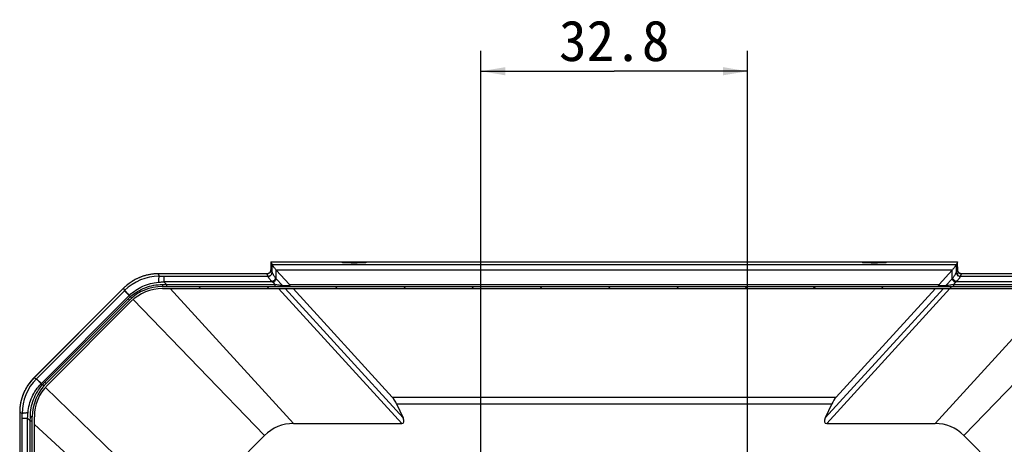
# Model space of a CAD drawing. Header units: millimetres. Extents: x 57 to 738, y 60 to 568.
# Tile 26 of 27: x 540 to 661, y 368 to 420. Entities that reach past the tile are written whole.
import ezdxf
from ezdxf.enums import TextEntityAlignment as Align

# ---------------------------------------------------------------- set-up
doc = ezdxf.new("R2010")
doc.units = ezdxf.units.MM
doc.header["$LTSCALE"] = 46.255
doc.header["$PDMODE"] = 3
doc.header["$PDSIZE"] = 8
doc.layers.get('0').update_dxf_attribs({"linetype": 'CONTINUOUS'})
doc.layers.get('Defpoints').update_dxf_attribs({"linetype": 'CONTINUOUS'})
doc.layers.add('00_COMPONENTS', color=7, linetype='CONTINUOUS')
doc.layers.add('51__DRAFT_DIMS', color=7, linetype='CONTINUOUS')
doc.styles.get("Standard").update_dxf_attribs({"font": 'simfang.ttf'})
doc.dimstyles.new('DIMSTYLE_5', dxfattribs={"dimtxt": 5, "dimasz": 3, "dimexe": 2.5, "dimexo": 0.5, "dimgap": 1.25, "dimtad": 1, "dimdsep": 46, "dimtxsty": 'Standard', "dimblk": '_FILLED', "dimblk1": '_FILLED', "dimblk2": '_FILLED', "dimcen": 0.09, "dimclrt": 3, "dimazin": 2, "dimtp": 0.3, "dimtm": 0.3, "dimtfac": 1, "dimtofl": 0, "dimtmove": 0, "dimatfit": 3, "dimldrblk": '_FILLED', "dimfxl": 1, "dimtolj": 1, "dimarcsym": 0})
doc.dimstyles.new('DIMSTYLE_6', dxfattribs={"dimtxt": 5, "dimasz": 3, "dimexe": 2.5, "dimexo": 0.5, "dimtad": 1, "dimdsep": 46, "dimtxsty": 'Standard', "dimblk": '_FILLED', "dimblk1": '_FILLED', "dimblk2": '_FILLED', "dimcen": 0.09, "dimclrt": 3, "dimazin": 2, "dimtp": 0.1, "dimtm": 0.1, "dimtfac": 1, "dimtofl": 0, "dimtmove": 0, "dimatfit": 1, "dimldrblk": '_FILLED', "dimfxl": 1, "dimtolj": 1, "dimarcsym": 0})

# ---------------------------------------------------------------- blocks, each defined once
blk = doc.blocks.new('_FILLED')
at = {"color": 0, "linetype": 'ByBlock'}
blk.add_solid([(0, 0), (-1, 0.167), (-1, -0.167)], dxfattribs=at)
blk = doc.blocks.new('*D7')
at = {"layer": '51__DRAFT_DIMS', "color": 4, "transparency": 16777216}
for p, q in [((596.37, 322.36), (596.37, 416.07)), ((629.17, 321.64), (629.17, 416.07)), ((596.37, 413.57), (612.77, 413.57)), ((629.17, 413.57), (612.77, 413.57))]:
    blk.add_line(p, q, dxfattribs=at)
at = {"layer": '51__DRAFT_DIMS', "color": 4, "transparency": 16777216, "xscale": 3, "yscale": 3, "zscale": 3, "rotation": 180}
blk.add_blockref('_FILLED', (596.37, 413.57), dxfattribs=at)
at = {"layer": '51__DRAFT_DIMS', "color": 4, "transparency": 16777216, "xscale": 3, "yscale": 3, "zscale": 3}
blk.add_blockref('_FILLED', (629.17, 413.57), dxfattribs=at)
at = {"layer": '51__DRAFT_DIMS', "color": 3, "transparency": 16777216}
blk.add_text('32.8', height=5, dxfattribs=at).set_placement((612.77, 414.82), align=Align.CENTER)
blk = doc.blocks.new('*D8')
at = {"layer": '51__DRAFT_DIMS', "color": 0, "lineweight": -2}
for p in [(629.94, 318.61), (738.02, 377.11)]:
    blk.add_line(p, (702.16, 377.11), dxfattribs=at)
at = {"layer": 'Defpoints', "color": 0}
for p in [(630.72, 319.24), (627.61, 316.72)]:
    blk.add_point(p, dxfattribs=at)
at = {"layer": '51__DRAFT_DIMS', "color": 0, "linetype": 'ByBlock', "lineweight": -2, "xscale": 3, "yscale": 3, "zscale": 3, "rotation": 219.0087067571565}
blk.add_blockref('_FILLED', (627.61, 316.72), dxfattribs=at)
at = {"layer": '51__DRAFT_DIMS', "color": 3, "insert": (703.48, 384.4), "char_height": 5, "attachment_point": 1, "line_spacing_factor": 0.9}
blk.add_mtext('\\A1;{4×M4{\\fgdt;x}4.5}', dxfattribs=at)

msp = doc.modelspace()

# ---------------------------------------------------------------- linework, layer by layer
at = {"layer": '00_COMPONENTS', "color": 7}
for p, q in [((570.526, 390.154), (655.003, 390.155)), ((570.527, 390.153), (570.664, 389.827)), ((655.002, 390.154), (654.865, 389.828)), ((570.515, 389.503), (570.515, 389.037)), ((570.526, 389.098), (570.525, 389.098)), ((570.525, 389.098), (570.525, 389.097)), ((570.526, 389.098), (570.526, 389.098)), ((572.79, 387.357), (571.172, 389.129)), ((579.265, 390.081), (582.265, 390.081)), ((643.265, 390.082), (646.265, 390.082)), ((652.739, 387.359), (654.357, 389.13)), ((655.004, 389.098), (655.004, 389.099)), ((655.004, 389.096), (655.004, 389.098)), ((655.015, 389.505), (655.015, 389.039)), ((570.031, 388.663), (556.637, 388.663)), ((668.892, 388.665), (655.498, 388.665)), ((552.398, 386.907), (541.366, 375.874)), ((557.173, 387.353), (557.665, 387.357)), ((557.18, 387.108), (668.349, 387.11)), ((557.18, 386.858), (668.349, 386.86)), ((557.665, 387.357), (570.999, 387.357)), ((570.999, 387.357), (570.999, 387.108)), ((571.938, 387.211), (572.062, 387.108)), ((571.938, 387.211), (572.805, 387.211)), ((572.79, 387.357), (652.739, 387.359)), ((572.805, 387.211), (572.79, 387.357)), ((572.949, 387.108), (572.805, 387.211)), ((585.438, 373.513), (573.246, 386.858)), ((640.092, 373.514), (652.283, 386.86)), ((652.581, 387.11), (652.724, 387.212)), ((652.739, 387.359), (652.724, 387.212)), ((652.724, 387.212), (653.591, 387.212)), ((653.591, 387.212), (653.467, 387.11)), ((654.53, 387.359), (654.53, 387.11)), ((654.53, 387.359), (667.864, 387.359)), ((542.686, 375.321), (552.951, 385.587)), ((542.849, 375.158), (553.114, 385.424)), ((553.291, 385.247), (543.026, 374.982)), ((585.995, 372.679), (586.796, 370.947)), ((639.535, 372.68), (638.733, 370.948)), ((539.61, 371.635), (539.61, 358.241)), ((540.916, 370.607), (540.92, 371.099)), ((541.167, 259.923), (541.165, 371.092)), ((541.417, 259.923), (541.415, 371.092)), ((540.916, 357.273), (540.916, 370.607)), ((573.286, 370.258), (586.62, 370.258)), ((638.909, 370.259), (652.244, 370.26)), ((569.75, 368.794), (559.48, 358.522)), ((666.051, 358.524), (655.779, 368.795))]:
    msp.add_line(p, q, dxfattribs=at)
at = {"layer": '00_COMPONENTS', "color": 4}
for p, q in [((570.527, 390.153), (655.002, 390.154)), ((570.524, 389.085), (570.524, 389.085)), ((570.532, 389.167), (570.66, 388.864)), ((570.664, 389.827), (654.865, 389.828)), ((570.664, 388.836), (570.664, 389.826)), ((571.142, 389.162), (654.387, 389.164)), ((571.172, 388.049), (571.172, 389.129)), ((654.357, 388.051), (654.357, 389.13)), ((654.865, 388.838), (654.865, 389.828)), ((654.869, 388.865), (654.997, 389.168)), ((655.005, 389.086), (655.005, 389.081)), ((556.638, 388.662), (556.763, 388.359)), ((556.712, 388.662), (556.638, 388.662)), ((556.712, 388.662), (556.712, 388.663)), ((570.032, 388.662), (556.712, 388.662)), ((557.357, 388.359), (557.357, 387.694)), ((557.357, 388.359), (570.16, 388.359)), ((570.032, 388.662), (570.16, 388.359)), ((571.172, 388.049), (571.938, 387.211)), ((653.591, 387.212), (654.357, 388.051)), ((655.011, 388.735), (655.015, 388.358)), ((655.369, 388.36), (655.497, 388.664)), ((655.369, 388.36), (668.172, 388.361)), ((668.817, 388.664), (655.497, 388.664)), ((552.346, 386.853), (541.419, 375.927)), ((541.684, 375.769), (552.503, 386.588)), ((552.346, 386.853), (552.345, 386.854)), ((552.398, 386.906), (552.346, 386.853)), ((552.398, 386.906), (552.522, 386.607)), ((552.503, 386.588), (552.522, 386.607)), ((552.503, 386.588), (553.097, 385.994)), ((557.665, 387.357), (557.357, 387.694)), ((570.696, 387.694), (557.357, 387.694)), ((557.665, 387.357), (557.665, 387.108)), ((573.286, 370.258), (558.121, 386.858)), ((561.66, 386.858), (561.91, 387.108)), ((570.06, 386.858), (570.31, 387.108)), ((570.785, 387.592), (570.999, 387.357)), ((571.455, 386.858), (586.62, 370.258)), ((572.26, 386.858), (586.796, 370.947)), ((578.461, 386.858), (578.711, 387.108)), ((586.862, 386.858), (587.112, 387.108)), ((595.262, 386.859), (595.512, 387.109)), ((603.663, 386.859), (603.913, 387.109)), ((612.063, 386.859), (612.313, 387.109)), ((620.464, 386.859), (620.714, 387.109)), ((628.864, 386.859), (629.114, 387.109)), ((637.265, 386.859), (637.515, 387.109)), ((638.733, 370.948), (653.269, 386.86)), ((638.909, 370.259), (654.074, 386.86)), ((645.666, 386.859), (645.916, 387.109)), ((667.408, 386.86), (652.244, 370.26)), ((654.066, 386.86), (654.316, 387.11)), ((654.53, 387.359), (654.745, 387.594)), ((668.172, 387.696), (654.833, 387.696)), ((542.278, 375.175), (553.097, 385.994)), ((552.951, 385.587), (553.114, 385.424)), ((553.097, 385.994), (553.118, 386.015)), ((553.235, 385.852), (553.097, 385.994)), ((553.235, 385.852), (553.39, 385.682)), ((569.75, 368.794), (553.569, 385.507)), ((655.779, 368.795), (671.96, 385.509)), ((541.419, 375.927), (541.367, 375.874)), ((541.367, 375.874), (541.666, 375.75)), ((541.419, 375.927), (541.419, 375.927)), ((541.666, 375.75), (541.684, 375.769)), ((541.684, 375.769), (542.278, 375.175)), ((542.258, 375.154), (542.278, 375.175)), ((542.42, 375.037), (542.278, 375.175)), ((542.42, 375.037), (542.59, 374.882)), ((542.686, 375.321), (542.849, 375.158)), ((559.48, 358.522), (542.766, 374.703)), ((585.438, 373.513), (640.092, 373.514)), ((585.995, 372.679), (639.535, 372.68)), ((539.611, 371.56), (539.61, 371.56)), ((539.611, 371.634), (539.913, 371.509)), ((539.611, 371.634), (539.611, 371.56)), ((539.611, 371.56), (539.611, 358.24)), ((539.914, 358.112), (539.914, 370.915)), ((539.914, 370.915), (540.579, 370.915)), ((540.579, 357.576), (540.579, 370.915)), ((540.916, 370.607), (540.579, 370.915)), ((540.916, 370.607), (541.165, 370.607)), ((558.015, 354.987), (541.415, 370.151))]:
    msp.add_line(p, q, dxfattribs=at)
at = {"layer": '00_COMPONENTS', "color": 7}
for points in [[(570.525, 389.097), (570.525, 389.095), (570.525, 389.094), (570.525, 389.092), (570.525, 389.091), (570.525, 389.089), (570.524, 389.087), (570.524, 389.085), (570.524, 389.083), (570.523, 389.08), (570.523, 389.078), (570.522, 389.075), (570.522, 389.072), (570.521, 389.068), (570.521, 389.064), (570.52, 389.061), (570.519, 389.056), (570.518, 389.052), (570.517, 389.047), (570.516, 389.043), (570.515, 389.038), (570.513, 389.032), (570.512, 389.027), (570.51, 389.021), (570.508, 389.015), (570.506, 389.009), (570.504, 389.002), (570.502, 388.995), (570.499, 388.988), (570.496, 388.981), (570.493, 388.973), (570.49, 388.965), (570.487, 388.958), (570.483, 388.949), (570.479, 388.941), (570.475, 388.933), (570.47, 388.925), (570.466, 388.916), (570.461, 388.908), (570.456, 388.899), (570.45, 388.89), (570.444, 388.882), (570.438, 388.873), (570.432, 388.864), (570.425, 388.855), (570.418, 388.847), (570.411, 388.838), (570.403, 388.829), (570.395, 388.82), (570.387, 388.812), (570.378, 388.803), (570.369, 388.794), (570.36, 388.786), (570.35, 388.778), (570.339, 388.769), (570.329, 388.761), (570.317, 388.753), (570.306, 388.745), (570.294, 388.738), (570.281, 388.73), (570.268, 388.723), (570.255, 388.716), (570.241, 388.709), (570.227, 388.703), (570.212, 388.697), (570.196, 388.691), (570.181, 388.686), (570.165, 388.681), (570.148, 388.677), (570.132, 388.673), (570.115, 388.67), (570.098, 388.668), (570.081, 388.666), (570.065, 388.664), (570.048, 388.663), (570.031, 388.663)], [(655.004, 389.099), (655.004, 389.1), (655.004, 389.1)], [(655.498, 388.665), (655.481, 388.665), (655.464, 388.666), (655.447, 388.667), (655.43, 388.669), (655.414, 388.672), (655.397, 388.675), (655.381, 388.679), (655.365, 388.683), (655.349, 388.687), (655.334, 388.692), (655.319, 388.698), (655.305, 388.703), (655.291, 388.71), (655.277, 388.716), (655.265, 388.722), (655.252, 388.729), (655.241, 388.736), (655.229, 388.743), (655.218, 388.75), (655.207, 388.758), (655.197, 388.765), (655.187, 388.773), (655.177, 388.781), (655.168, 388.789), (655.159, 388.797), (655.151, 388.805), (655.142, 388.813), (655.135, 388.821), (655.127, 388.829), (655.12, 388.838), (655.113, 388.846), (655.106, 388.854), (655.099, 388.863), (655.093, 388.871), (655.087, 388.879), (655.082, 388.888), (655.076, 388.896), (655.071, 388.904), (655.066, 388.913), (655.062, 388.921), (655.057, 388.929), (655.053, 388.937), (655.049, 388.945), (655.045, 388.953), (655.041, 388.961), (655.038, 388.969), (655.035, 388.976), (655.032, 388.984), (655.029, 388.991), (655.027, 388.999), (655.024, 389.006), (655.022, 389.012), (655.02, 389.019), (655.018, 389.025), (655.017, 389.031), (655.015, 389.037), (655.014, 389.042), (655.013, 389.047), (655.011, 389.052), (655.01, 389.056), (655.01, 389.06), (655.009, 389.064), (655.008, 389.068), (655.008, 389.071), (655.007, 389.074), (655.006, 389.077), (655.006, 389.08), (655.006, 389.083), (655.005, 389.085), (655.005, 389.087), (655.005, 389.09), (655.004, 389.091), (655.004, 389.093), (655.004, 389.094), (655.004, 389.096)], [(556.637, 388.663), (556.548, 388.662), (556.443, 388.66), (556.338, 388.655), (556.232, 388.649), (556.127, 388.641), (556.023, 388.631), (555.918, 388.619), (555.814, 388.606), (555.709, 388.59), (555.605, 388.573), (555.502, 388.554), (555.399, 388.533), (555.296, 388.51), (555.193, 388.486), (555.091, 388.459), (554.99, 388.431), (554.889, 388.401), (554.788, 388.37), (554.689, 388.336), (554.589, 388.301), (554.491, 388.264), (554.393, 388.226), (554.295, 388.186), (554.199, 388.144), (554.103, 388.1), (554.008, 388.055), (553.914, 388.008), (553.82, 387.959), (553.728, 387.909), (553.636, 387.857), (553.545, 387.803), (553.456, 387.748), (553.367, 387.691), (553.279, 387.633), (553.192, 387.574), (553.107, 387.512), (553.022, 387.45), (552.939, 387.385), (552.856, 387.32), (552.775, 387.253), (552.695, 387.184), (552.616, 387.114), (552.539, 387.043), (552.462, 386.97), (552.398, 386.907)], [(541.366, 375.874), (541.303, 375.811), (541.231, 375.734), (541.159, 375.657), (541.089, 375.578), (541.021, 375.498), (540.954, 375.417), (540.888, 375.335), (540.824, 375.251), (540.761, 375.167), (540.7, 375.081), (540.64, 374.994), (540.582, 374.906), (540.525, 374.818), (540.47, 374.728), (540.417, 374.637), (540.365, 374.546), (540.314, 374.453), (540.266, 374.36), (540.219, 374.266), (540.173, 374.17), (540.13, 374.075), (540.088, 373.978), (540.047, 373.881), (540.009, 373.783), (539.972, 373.684), (539.937, 373.585), (539.903, 373.485), (539.872, 373.384), (539.842, 373.283), (539.814, 373.182), (539.787, 373.08), (539.763, 372.978), (539.74, 372.875), (539.719, 372.772), (539.7, 372.668), (539.683, 372.564), (539.667, 372.46), (539.654, 372.355), (539.642, 372.251), (539.632, 372.146), (539.624, 372.041), (539.618, 371.936), (539.613, 371.831), (539.611, 371.725), (539.61, 371.635)]]:
    msp.add_lwpolyline(points, dxfattribs=at)
at = {"layer": '00_COMPONENTS', "color": 4}
for centre, radius, start, end in [((570.032, 389.162), 0.5, 270.02081, 0.51697), ((655.497, 389.164), 0.5, 179.48508, 269.9813), ((556.642, 382.656), 6.006, 90.03916, 134.96292), ((556.753, 382.376), 5.983, 89.89759, 135.00121), ((557.381, 628.584), 240.226, 269.85273, 269.99442), ((570.16, 388.859), 0.5, 270.02081, 0.51697), ((572.843, 389.461), 2.187, 217.15805, 220.19014), ((652.686, 389.463), 2.187, 319.81194, 322.84403), ((655.369, 388.861), 0.5, 179.48508, 269.9813), ((572.639, 389.287), 2.513, 219.34037, 222.42086), ((652.884, 389.293), 2.52, 317.58569, 320.65724), ((545.617, 371.63), 6.006, 135.03916, 179.96292), ((545.897, 371.52), 5.983, 135.00088, 180.10449), ((313.103, 370.901), 226.811, 0.00346, 0.15354)]:
    msp.add_arc(centre, radius, start, end, dxfattribs=at)
at = {"layer": '00_COMPONENTS', "color": 7}
for centre, radius, start, end in [((557.18, 381.358), 5.75, 90.00104, 135.00104), ((557.18, 381.358), 5.5, 90.00104, 135.00104), ((557.131, 381.406), 5.912, 131.23111, 135.00053), ((546.915, 371.092), 5.75, 135.00104, 180.00104), ((546.915, 371.092), 5.5, 135.00104, 180.00104), ((546.866, 371.141), 5.912, 135.00155, 138.77097), ((573.286, 365.258), 5, 90.00104, 135.00104), ((652.244, 365.26), 5, 45.00104, 90.00104)]:
    msp.add_arc(centre, radius, start, end, dxfattribs=at)
for centre, major_axis, ratio, start_param, end_param in [((570.541, 388.654), (-0.015, 1.5), 0.014384, -0.0350488, 0.9685155), ((654.988, 388.655), (0.015, 1.5), 0.014384, 5.3146698, 6.3182341), ((570.678, 388.328), (-0.015, 1.5), 0.014384, -0.0456763, -0.0350488), ((572.914, 390.402), (2.25, 0), 0.8943556, -2.4777561, -2.4565509), ((652.615, 390.404), (2.25, 0), 0.8943556, -0.6850417, -0.6638366), ((654.851, 388.329), (0.015, 1.5), 0.014384, 0.0350488, 0.0456763), ((584.985, 372.679), (-0.994, 1.413), 0.5080063, -1.9139641, -1.3240224), ((640.545, 372.68), (0.993, 1.413), 0.5080063, 1.3240224, 1.9139641), ((586.053, 371.157), (-0.761, 0.833), 0.4431004, -3.5262234, -2.1915593), ((639.476, 371.158), (0.761, 0.833), 0.4431004, -4.091626, -2.7569619)]:
    msp.add_ellipse(centre, major_axis=major_axis, ratio=ratio, start_param=start_param, end_param=end_param, dxfattribs=at)
at = {"layer": '00_COMPONENTS', "color": 4}
for centre in [(580.765, 390.081), (644.765, 390.082)]:
    msp.add_ellipse(centre, major_axis=(1.5, 0), ratio=0.0349208, start_param=-3.1415927, end_param=0, dxfattribs=at)
at = {"layer": '00_COMPONENTS', "color": 7}
for centre in [(580.765, 390.081), (644.765, 390.082)]:
    msp.add_ellipse(centre, major_axis=(1.25, 0), ratio=0.0349208, dxfattribs=at)
at = {"layer": '00_COMPONENTS', "color": 4}
for points, knots in [([(570.524, 389.085), (570.524, 389.092), (570.525, 389.106), (570.526, 389.122), (570.526, 389.133), (570.527, 389.14), (570.527, 389.146), (570.528, 389.153), (570.529, 389.159), (570.53, 389.165), (570.53, 389.167), (570.531, 389.168), (570.532, 389.168), (570.532, 389.167), (570.532, 389.167)], [0, 0, 0, 0, 0.2522464, 0.4673052, 0.5607855, 0.6448551, 0.719485, 0.784657, 0.8865901, 0.9507899, 0.9690864, 0.9791346, 0.9863268, 1, 1, 1, 1]), ([(654.997, 389.168), (654.997, 389.169), (654.997, 389.169), (654.998, 389.17), (654.999, 389.169), (654.999, 389.166), (655, 389.161), (655.001, 389.154), (655.002, 389.148), (655.002, 389.141), (655.003, 389.134), (655.003, 389.123), (655.004, 389.107), (655.005, 389.094), (655.005, 389.086)], [0, 0, 0, 0, 0.0136347, 0.0208022, 0.0308618, 0.0491772, 0.1134112, 0.2153693, 0.2805491, 0.3551853, 0.4392571, 0.532736, 0.7477825, 1, 1, 1, 1]), ([(556.638, 388.662), (556.638, 388.662), (556.638, 388.662), (556.637, 388.663), (556.637, 388.663)], [0, 0, 0, 0, 0.3394789, 1, 1, 1, 1]), ([(556.763, 388.359), (556.761, 388.358), (556.755, 388.352), (556.749, 388.34), (556.742, 388.322), (556.733, 388.288), (556.722, 388.231), (556.71, 388.147), (556.699, 388.043), (556.688, 387.921), (556.679, 387.783), (556.674, 387.685), (556.672, 387.634)], [0, 0, 0, 0, 0.0124436, 0.0310395, 0.0566431, 0.0894964, 0.176955, 0.2926874, 0.4351403, 0.6022389, 0.7914801, 1, 1, 1, 1]), ([(570.031, 388.663), (570.032, 388.663), (570.032, 388.663), (570.032, 388.662), (570.032, 388.662)], [0, 0, 0, 0, 0.6589881, 1, 1, 1, 1]), ([(570.16, 388.359), (570.161, 388.358), (570.162, 388.356), (570.163, 388.349), (570.164, 388.343), (570.165, 388.338)], [0, 0, 0, 0, 0.1327602, 0.3429091, 1, 1, 1, 1]), ([(570.165, 388.338), (570.23, 388.338), (570.362, 388.365), (570.528, 388.475), (570.639, 388.641), (570.665, 388.772), (570.664, 388.836)], [0, 0, 0, 0, 0.2515693, 0.5023473, 0.7517489, 1, 1, 1, 1]), ([(570.165, 388.338), (570.165, 388.333), (570.168, 388.32), (570.181, 388.288), (570.208, 388.238), (570.255, 388.168), (570.318, 388.086), (570.395, 387.995), (570.52, 387.86), (570.623, 387.761), (570.696, 387.694)], [0, 0, 0, 0, 0.0203112, 0.0472714, 0.121585, 0.2221583, 0.3461394, 0.4896869, 0.6488112, 1, 1, 1, 1]), ([(570.66, 388.864), (570.661, 388.862), (570.662, 388.859), (570.663, 388.85), (570.664, 388.842), (570.664, 388.836)], [0, 0, 0, 0, 0.130226, 0.3399147, 1, 1, 1, 1]), ([(570.664, 388.836), (570.665, 388.832), (570.668, 388.823), (570.674, 388.808), (570.683, 388.786), (570.701, 388.747), (570.733, 388.686), (570.783, 388.601), (570.846, 388.5), (570.921, 388.387), (571.006, 388.265), (571.067, 388.182), (571.099, 388.14)], [0, 0, 0, 0, 0.0132745, 0.033842, 0.0618994, 0.0975116, 0.191031, 0.3124971, 0.4584274, 0.6244998, 0.806328, 1, 1, 1, 1]), ([(570.696, 387.694), (570.744, 387.721), (570.836, 387.784), (570.955, 387.895), (571.046, 388.014), (571.088, 388.099), (571.099, 388.14)], [0, 0, 0, 0, 0.270183, 0.5420152, 0.7916835, 1, 1, 1, 1]), ([(570.785, 387.592), (570.83, 387.621), (570.918, 387.687), (571.031, 387.802), (571.119, 387.922), (571.16, 388.008), (571.172, 388.049)], [0, 0, 0, 0, 0.267229, 0.5381503, 0.7890202, 1, 1, 1, 1]), ([(654.745, 387.594), (654.699, 387.623), (654.611, 387.689), (654.498, 387.803), (654.41, 387.924), (654.369, 388.01), (654.357, 388.051)], [0, 0, 0, 0, 0.267229, 0.5381503, 0.7890202, 1, 1, 1, 1]), ([(654.43, 388.141), (654.462, 388.184), (654.523, 388.267), (654.609, 388.388), (654.684, 388.501), (654.746, 388.602), (654.796, 388.688), (654.828, 388.749), (654.846, 388.788), (654.855, 388.809), (654.861, 388.825), (654.864, 388.834), (654.865, 388.838)], [0, 0, 0, 0, 0.1936709, 0.3754977, 0.5415694, 0.6874997, 0.8089664, 0.9024868, 0.9380995, 0.9661575, 0.9867254, 1, 1, 1, 1]), ([(654.833, 387.696), (654.785, 387.723), (654.693, 387.786), (654.575, 387.897), (654.483, 388.015), (654.441, 388.1), (654.43, 388.141)], [0, 0, 0, 0, 0.270183, 0.5420152, 0.7916835, 1, 1, 1, 1]), ([(654.833, 387.696), (654.906, 387.762), (655.009, 387.862), (655.134, 387.996), (655.212, 388.088), (655.275, 388.17), (655.321, 388.239), (655.348, 388.289), (655.361, 388.321), (655.364, 388.334), (655.365, 388.34)], [0, 0, 0, 0, 0.3511868, 0.5103104, 0.6538577, 0.7778392, 0.8784133, 0.952728, 0.9796887, 1, 1, 1, 1]), ([(655.365, 388.34), (655.299, 388.34), (655.167, 388.366), (655.001, 388.477), (654.89, 388.642), (654.864, 388.773), (654.865, 388.838)], [0, 0, 0, 0, 0.2515693, 0.5023473, 0.7517489, 1, 1, 1, 1]), ([(654.865, 388.838), (654.865, 388.844), (654.866, 388.852), (654.868, 388.861), (654.868, 388.864), (654.869, 388.865)], [0, 0, 0, 0, 0.6600851, 0.869774, 1, 1, 1, 1]), ([(655.365, 388.34), (655.365, 388.344), (655.366, 388.35), (655.367, 388.357), (655.368, 388.36), (655.369, 388.36)], [0, 0, 0, 0, 0.6570908, 0.8672397, 1, 1, 1, 1]), ([(655.497, 388.664), (655.497, 388.664), (655.497, 388.664), (655.497, 388.665), (655.498, 388.665)], [0, 0, 0, 0, 0.341013, 1, 1, 1, 1]), ([(552.398, 386.906), (552.398, 386.906), (552.398, 386.906), (552.398, 386.907), (552.398, 386.907)], [0, 0, 0, 0, 0.3394789, 1, 1, 1, 1]), ([(552.522, 386.607), (552.523, 386.605), (552.528, 386.601), (552.538, 386.591), (552.553, 386.577), (552.582, 386.548), (552.629, 386.502), (552.699, 386.433), (552.784, 386.348), (552.926, 386.207), (553.039, 386.094), (553.118, 386.015)], [0, 0, 0, 0, 0.0082833, 0.0246693, 0.0490847, 0.0814186, 0.1692166, 0.286463, 0.4310201, 0.6002516, 1, 1, 1, 1]), ([(553.118, 386.015), (553.353, 386.249), (553.867, 386.677), (554.738, 387.169), (555.682, 387.499), (556.341, 387.608), (556.672, 387.634)], [0, 0, 0, 0, 0.2500083, 0.5000137, 0.750012, 1, 1, 1, 1]), ([(556.672, 387.634), (556.843, 387.648), (557.072, 387.667), (557.3, 387.689), (557.357, 387.694)], [0, 0, 0, 0, 0.7502151, 1, 1, 1, 1]), ([(557.173, 387.353), (557.173, 387.332), (557.174, 387.302), (557.173, 387.261), (557.172, 387.23), (557.172, 387.2), (557.175, 387.169), (557.179, 387.139), (557.18, 387.118), (557.18, 387.108)], [0, 0, 0, 0, 0.2497799, 0.374683, 0.4996037, 0.6244648, 0.7496213, 0.8750535, 1, 1, 1, 1]), ([(541.367, 375.874), (541.367, 375.874), (541.366, 375.874), (541.366, 375.874), (541.366, 375.874)], [0, 0, 0, 0, 0.3394789, 1, 1, 1, 1]), ([(541.666, 375.75), (541.667, 375.749), (541.672, 375.744), (541.682, 375.734), (541.696, 375.719), (541.724, 375.69), (541.771, 375.643), (541.84, 375.573), (541.925, 375.488), (542.066, 375.346), (542.178, 375.233), (542.258, 375.154)], [0, 0, 0, 0, 0.0082833, 0.0246693, 0.0490847, 0.0814186, 0.1692166, 0.286463, 0.4310201, 0.6002516, 1, 1, 1, 1]), ([(540.639, 371.601), (540.665, 371.931), (540.773, 372.59), (541.104, 373.534), (541.596, 374.406), (542.023, 374.919), (542.258, 375.154)], [0, 0, 0, 0, 0.2499873, 0.4999856, 0.749991, 1, 1, 1, 1]), ([(539.611, 371.634), (539.611, 371.634), (539.61, 371.634), (539.61, 371.635), (539.61, 371.635)], [0, 0, 0, 0, 0.3394789, 1, 1, 1, 1]), ([(539.913, 371.509), (539.915, 371.512), (539.92, 371.517), (539.933, 371.523), (539.951, 371.53), (539.985, 371.539), (540.042, 371.55), (540.126, 371.562), (540.23, 371.574), (540.352, 371.584), (540.49, 371.593), (540.587, 371.598), (540.639, 371.601)], [0, 0, 0, 0, 0.0124436, 0.0310395, 0.0566431, 0.0894964, 0.176955, 0.2926874, 0.4351403, 0.6022389, 0.7914801, 1, 1, 1, 1]), ([(540.579, 370.915), (540.584, 370.972), (540.606, 371.2), (540.625, 371.429), (540.639, 371.601)], [0, 0, 0, 0, 0.2497845, 1, 1, 1, 1]), ([(540.92, 371.099), (540.94, 371.099), (540.971, 371.099), (541.012, 371.099), (541.042, 371.1), (541.073, 371.1), (541.104, 371.097), (541.134, 371.094), (541.155, 371.092), (541.165, 371.092)], [0, 0, 0, 0, 0.2497796, 0.3746817, 0.499601, 0.6244613, 0.7496186, 0.8750527, 1, 1, 1, 1])]:
    msp.add_open_spline(points, degree=3, knots=knots, dxfattribs=at)
at = {"layer": '00_COMPONENTS', "color": 7}
for points, knots in [([(571.142, 389.162), (571.106, 389.203), (571.038, 389.284), (570.943, 389.402), (570.86, 389.511), (570.792, 389.609), (570.738, 389.691), (570.704, 389.749), (570.684, 389.785), (570.674, 389.804), (570.668, 389.817), (570.665, 389.824), (570.664, 389.826)], [0, 0, 0, 0, 0.1996386, 0.3857074, 0.5542775, 0.7010697, 0.8218952, 0.9132516, 0.9471152, 0.9728777, 0.9904916, 1, 1, 1, 1]), ([(654.865, 389.828), (654.864, 389.825), (654.861, 389.818), (654.855, 389.805), (654.845, 389.787), (654.825, 389.75), (654.791, 389.693), (654.737, 389.61), (654.669, 389.513), (654.586, 389.403), (654.491, 389.285), (654.423, 389.205), (654.387, 389.164)], [0, 0, 0, 0, 0.0095084, 0.0271223, 0.0528848, 0.0867483, 0.1781047, 0.2989302, 0.4457224, 0.6142925, 0.8003613, 1, 1, 1, 1]), ([(553.235, 385.852), (553.504, 386.088), (554.085, 386.513), (555.056, 386.986), (556.096, 387.28), (556.814, 387.35), (557.173, 387.353)], [0, 0, 0, 0, 0.2496638, 0.499475, 0.7496208, 1, 1, 1, 1]), ([(570.999, 387.357), (571.074, 387.349), (571.235, 387.328), (571.482, 387.293), (571.721, 387.254), (571.872, 387.225), (571.938, 387.211)], [0, 0, 0, 0, 0.2372164, 0.5147143, 0.7865325, 1, 1, 1, 1]), ([(653.591, 387.212), (653.657, 387.227), (653.808, 387.255), (654.046, 387.294), (654.293, 387.33), (654.455, 387.35), (654.53, 387.359)], [0, 0, 0, 0, 0.2127198, 0.4843295, 0.7619108, 1, 1, 1, 1]), ([(540.92, 371.099), (540.923, 371.458), (540.993, 372.176), (541.287, 373.216), (541.759, 374.187), (542.184, 374.769), (542.42, 375.037)], [0, 0, 0, 0, 0.2503868, 0.5005347, 0.7503464, 1, 1, 1, 1])]:
    msp.add_open_spline(points, degree=3, knots=knots, dxfattribs=at)

# ---------------------------------------------------------------- dimensions: what is measured, and where the dimension line sits
at = {"layer": '51__DRAFT_DIMS', "color": 4}
dim = msp.add_linear_dim(base=(629.166, 413.566), p1=(596.366, 321.859), p2=(629.166, 321.142), dimstyle='DIMSTYLE_5', dxfattribs=at)
dim.commit()
dim.dimension.update_dxf_attribs({"geometry": '*D7', "text_midpoint": (612.712, 413.566), "dimtype": 160})
dim = msp.add_diameter_dim_2p(p1=(630.72, 319.238), p2=(627.611, 316.72), text='{4×M4{\\fgdt;x}4.5}', dimstyle='DIMSTYLE_6', override={"dimtih": 1, "dimtoh": 1, "dimpost": '<>'}, dxfattribs=at)
dim.commit()
dim.dimension.update_dxf_attribs({"geometry": '*D8', "text_midpoint": (720.754, 377.11), "dimtype": 163})

doc.saveas('drawing.dxf')
